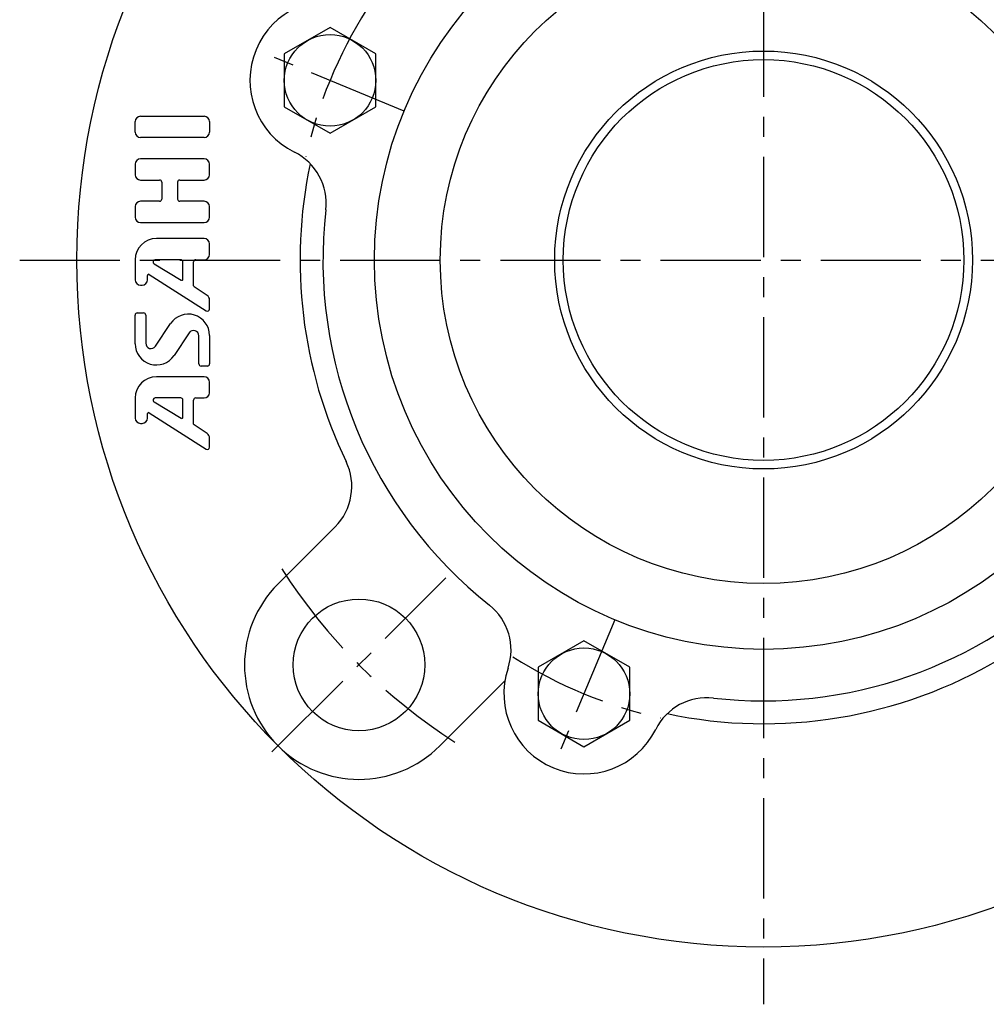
# Model space of a CAD drawing. Extents: x -130 to 297, y -130 to 297.
# Tile 1 of 8: x -130 to 39, y -130 to 42. Entities that reach past the tile are written whole.
import ezdxf

# ---------------------------------------------------------------- set-up
doc = ezdxf.new("R2010")
doc.units = 0
doc.header["$LTSCALE"] = 14
doc.linetypes.add('CENTER', pattern=[2, 1.25, -0.25, 0.25, -0.25])
doc.layers.get('0').update_dxf_attribs({"linetype": 'CONTINUOUS'})
doc.layers.add('1', color=3, linetype='CONTINUOUS')
doc.layers.add('CENTER', color=1, linetype='CENTER')

msp = doc.modelspace()

# ---------------------------------------------------------------- linework, layer by layer
for p, q in [((-75.76, 40.62), (-83.76, 36)), ((-67.76, 36), (-75.76, 40.62)), ((-83.76, 36), (-83.76, 26.76)), ((-67.76, 26.76), (-67.76, 36)), ((-83.76, 26.76), (-75.76, 22.14)), ((-75.76, 22.14), (-67.76, 26.76)), ((-84.85, -56.57), (-74.89, -46.61)), ((-31.38, -66.52), (-39.38, -71.14)), ((-23.38, -71.14), (-31.38, -66.52)), ((-39.38, -71.14), (-39.38, -80.38)), ((-23.38, -80.38), (-23.38, -71.14)), ((-56.57, -84.85), (-45.19, -73.48)), ((-39.38, -80.38), (-31.38, -85)), ((-31.38, -85), (-23.38, -80.38))]:
    msp.add_line(p, q)
for centre, radius in [((0, 0), 120), ((0, 0), 68), ((0, 0), 56.5), ((-75.76, 31.38), 8), ((0, 0), 36.5), ((0, 0), 35), ((-70.71, -70.71), 11.5), ((-31.38, -75.76), 8)]:
    msp.add_circle(centre, radius)
for centre, radius, start, end in [((-75.76, 31.38), 14, 71.4188, 243.5812), ((-86.44, 9.89), 10, 353.475, 63.5812), ((0, 0), 81, 168.0127, 205.7512), ((0, 0), 77, 173.475, 231.525), ((0, 0), 77, 263.475, 6.525), ((-81.96, -39.54), 10, 315, 25.7512), ((-70.71, -70.71), 20, 135, 315), ((-54.13, -68.11), 10, 341.4188, 51.525), ((0, 0), 81, 258.0127, 300.7051), ((-31.38, -75.76), 14, 161.4188, 333.5812), ((-9.89, -86.44), 10, 83.475, 153.5812)]:
    msp.add_arc(centre, radius, start, end)
at = {"layer": '1'}
for p, q in [((-109.82, 22.33), (-109.82, 24.18)), ((-108.89, 25.11), (-97.75, 25.11)), ((-96.82, 24.18), (-96.82, 22.33)), ((-97.75, 21.4), (-108.89, 21.4)), ((-97.75, 17.68), (-108.89, 17.68)), ((-109.82, 16.75), (-109.82, 14.9)), ((-96.82, 14.9), (-96.82, 16.75)), ((-108.89, 13.97), (-105.55, 13.97)), ((-102.02, 13.97), (-97.75, 13.97)), ((-105.18, 13.6), (-105.18, 10.63)), ((-102.39, 10.63), (-102.39, 13.6)), ((-109.82, 9.33), (-109.82, 7.47)), ((-105.55, 10.25), (-108.89, 10.25)), ((-97.75, 10.25), (-102.02, 10.25)), ((-96.82, 7.47), (-96.82, 9.33)), ((-108.89, 6.54), (-97.75, 6.54)), ((-97.75, 3.75), (-106.11, 3.75)), ((-96.82, 0.97), (-96.82, 2.83)), ((-109.82, 0.04), (-109.82, -3.47)), ((-101.84, 0.04), (-106.32, 0.04)), ((-99.24, 0.04), (-97.75, 0.04)), ((-106.51, -0.65), (-101.75, -3.51)), ((-101.47, -3.35), (-101.47, -0.33)), ((-99.61, -4.5), (-99.61, -0.33)), ((-107.67, -3.47), (-107.67, -2.68)), ((-107.38, -2.53), (-97.39, -8.88)), ((-108.89, -4.4), (-108.59, -4.4)), ((-97.24, -6.18), (-99.53, -4.66)), ((-96.82, -8.57), (-96.82, -6.96)), ((-109.82, -14.62), (-109.82, -9.62)), ((-109.45, -9.25), (-108.34, -9.25)), ((-107.97, -9.62), (-107.97, -14.54)), ((-106.26, -15.05), (-103.63, -11.1)), ((-100.38, -12.73), (-103.02, -16.68)), ((-98.68, -18.16), (-98.68, -13.24)), ((-96.82, -13.16), (-96.82, -18.16)), ((-97.19, -18.53), (-98.31, -18.53)), ((-97.75, -20.39), (-106.11, -20.39)), ((-96.82, -23.17), (-96.82, -21.32)), ((-109.82, -24.1), (-109.82, -27.61)), ((-106.51, -24.79), (-101.75, -27.65)), ((-101.84, -24.1), (-106.32, -24.1)), ((-101.47, -27.49), (-101.47, -24.47)), ((-99.61, -28.65), (-99.61, -24.47)), ((-99.24, -24.1), (-97.75, -24.1)), ((-107.67, -27.61), (-107.67, -26.83)), ((-107.38, -26.67), (-97.39, -33.03)), ((-108.9, -28.54), (-108.6, -28.54)), ((-97.23, -30.33), (-99.52, -28.8)), ((-96.82, -32.71), (-96.82, -31.1))]:
    msp.add_line(p, q, dxfattribs=at)
for centre, radius, start, end in [((-108.89, 24.18), 0.929, 90, 180), ((-97.75, 24.18), 0.929, 0, 90), ((-108.89, 22.33), 0.929, 180, 270), ((-97.75, 22.33), 0.929, 270, 0), ((-108.89, 16.75), 0.929, 90, 180), ((-97.75, 16.75), 0.929, 0, 90), ((-108.89, 14.9), 0.929, 180, 270), ((-105.55, 13.6), 0.371, 0, 90), ((-102.02, 13.6), 0.371, 90, 180), ((-97.75, 14.9), 0.929, 270, 0), ((-105.55, 10.63), 0.371, 270, 0), ((-102.02, 10.63), 0.371, 180, 270), ((-108.89, 9.33), 0.929, 90, 180), ((-97.75, 9.33), 0.929, 0, 90), ((-108.89, 7.47), 0.929, 180, 270), ((-97.75, 7.47), 0.929, 270, 0), ((-106.11, 0.04), 3.71, 90, 180), ((-97.75, 2.83), 0.929, 0, 90), ((-106.32, -0.33), 0.371, 90, 239.0362), ((-101.84, -0.33), 0.371, 0, 90), ((-99.24, -0.33), 0.371, 90, 180), ((-97.75, 0.97), 0.929, 270, 0), ((-107.48, -2.68), 0.186, 57.5288, 180), ((-101.65, -3.35), 0.186, 239.0362, 0), ((-108.89, -3.47), 0.929, 180, 270), ((-108.59, -3.47), 0.929, 270, 0), ((-99.42, -4.5), 0.186, 180, 236.3099), ((-97.75, -6.96), 0.929, 0, 56.3099), ((-97.19, -8.57), 0.371, 237.5288, 0), ((-109.45, -9.62), 0.371, 90, 180), ((-108.34, -9.62), 0.371, 0, 90), ((-100.54, -13.16), 3.71, 0, 146.3099), ((-99.61, -13.24), 0.929, 0, 146.3099), ((-106.11, -14.62), 3.71, 180, 326.3099), ((-107.04, -14.54), 0.929, 180, 326.3099), ((-98.31, -18.16), 0.371, 180, 270), ((-97.19, -18.16), 0.371, 270, 0), ((-106.11, -24.1), 3.71, 90, 180), ((-97.75, -21.32), 0.929, 0, 90), ((-97.75, -23.17), 0.929, 270, 0), ((-106.32, -24.47), 0.371, 90, 239.0362), ((-101.84, -24.47), 0.371, 0, 90), ((-99.24, -24.47), 0.371, 90, 180), ((-107.48, -26.83), 0.186, 57.5288, 180), ((-101.65, -27.49), 0.186, 239.0362, 0), ((-108.89, -27.61), 0.929, 180, 270), ((-108.59, -27.61), 0.929, 270, 0), ((-99.42, -28.65), 0.186, 180, 236.3099), ((-97.75, -31.1), 0.929, 0, 56.3099), ((-97.19, -32.71), 0.371, 237.5288, 0)]:
    msp.add_arc(centre, radius, start, end, dxfattribs=at)
at = {"layer": 'CENTER'}
for p, q in [((0, 130), (0, -130)), ((-62.82, 26.02), (-88.69, 36.74)), ((-130, 0), (130, 0)), ((-85.91, -85.91), (-55.51, -55.51)), ((-26.02, -62.82), (-36.74, -88.69))]:
    msp.add_line(p, q, dxfattribs=at)
for radius, start, end in [(82, 147.7059, 167.2941), (100, 212.6576, 237.3424), (82, 237.7059, 257.2941)]:
    msp.add_arc((0, 0), radius, start, end, dxfattribs=at)

doc.saveas('drawing.dxf')
